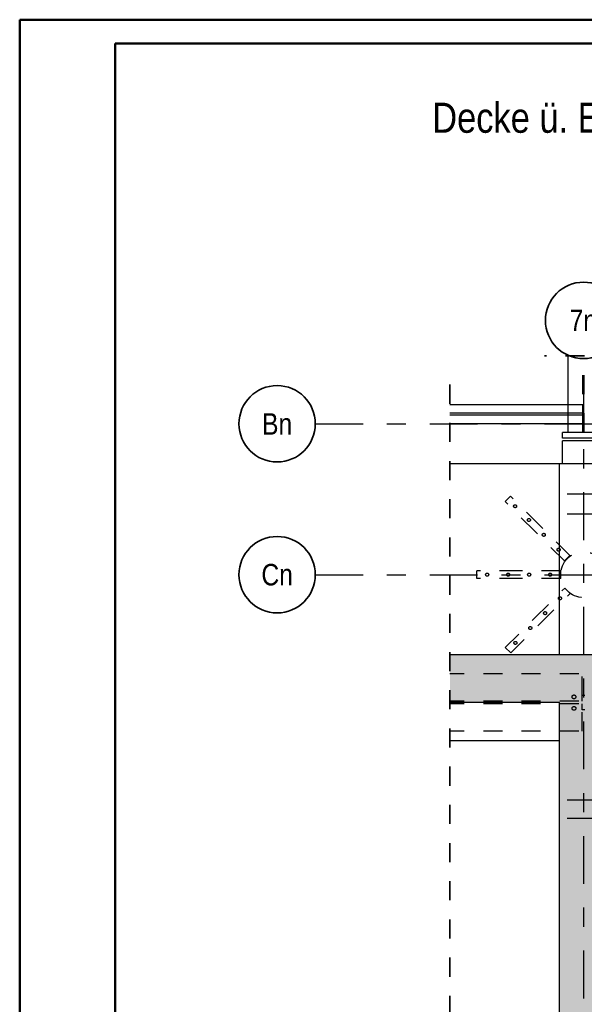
# Model space of a CAD drawing. Header units: millimetres. Extents: x -48 to 49.2, y -6.2 to 26.4.
# Tile 13 of 53: x 0 to 3, y 15.9 to 21. Entities that reach past the tile are written whole.
import ezdxf
from ezdxf.enums import TextEntityAlignment as Align

# ---------------------------------------------------------------- set-up
doc = ezdxf.new("R2010")
doc.units = ezdxf.units.MM
doc.linetypes.add('DASHDOTX2', pattern=[2, 1, -0.5, 0, -0.5])
doc.linetypes.add('HIDDEN', pattern=[0.375, 0.25, -0.125])
for name, color, linetype, lineweight in [('Achsen', 7, 'Continuous', 20), ('Mattenbewehrung', 7, 'Continuous', 20), ('Schraffuren', 7, 'Continuous', 20)]:
    doc.layers.add(name, color=color, linetype=linetype, lineweight=lineweight)
doc.styles.add('Arial Narrow', font='ARIALN.TTF')

msp = doc.modelspace()

# ---------------------------------------------------------------- hatches: boundary and pattern name
at = {"layer": 'Schraffuren', "lineweight": 25, "true_color": 0xd7ffd7}
for points in [[(2.828379, 17.699131), (2.828379, 17.449131), (2.253429, 17.449131), (2.253429, 17.699131)], [(3.078379, 17.699131), (3.078379, 3.989134), (2.828379, 3.989131), (2.828379, 17.699131)]]:
    msp.add_hatch(color=254, dxfattribs=at).paths.add_polyline_path(points)

# ---------------------------------------------------------------- linework, layer by layer
at = {"color": 4, "linetype": 'Continuous', "lineweight": 50}
for p, q in [((43.75, 21.025), (0, 21.025)), ((0, 21.025), (0, 0)), ((43.625, 20.9), (0.5, 20.9)), ((0.5, 20.9), (0.5, 0.125))]:
    msp.add_line(p, q, dxfattribs=at)
at = {"color": 2, "linetype": 'HIDDEN', "lineweight": 35, "ltscale": 0.25}
for p, q in [((3.158806, 19.264521), (2.748806, 19.264521)), ((2.253429, 1.414131), (2.253429, 19.134135))]:
    msp.add_line(p, q, dxfattribs=at)
at = {"color": 3, "linetype": 'Continuous', "lineweight": 25}
for p, q in [((2.873806, 18.864135), (2.873806, 19.264521)), ((2.873806, 19.009135), (2.253429, 19.009135)), ((2.873806, 18.964635), (2.253429, 18.964635)), ((2.873806, 18.953635), (2.253429, 18.953635)), ((2.873806, 18.909135), (2.253429, 18.909135)), ((2.873806, 18.864135), (2.843806, 18.864135)), ((2.843806, 18.834135), (2.843806, 18.864135)), ((3.063806, 18.834135), (2.843806, 18.834135)), ((3.063806, 18.819135), (2.843806, 18.819135)), ((2.843806, 18.699135), (2.843806, 18.819135)), ((3.033806, 18.864135), (2.873806, 18.864135)), ((2.828379, 18.699135), (2.253429, 18.699135)), ((2.828377, 17.699131), (2.828377, 18.699135)), ((12.278771, 18.699135), (2.828379, 18.699135)), ((2.868379, 18.542234), (12.238771, 18.542234)), ((2.868379, 18.438334), (12.238771, 18.438334)), ((2.828379, 17.249131), (2.253429, 17.249131)), ((2.868379, 16.940331), (12.238771, 16.940331)), ((2.868379, 16.843398), (12.238771, 16.843398))]:
    msp.add_line(p, q, dxfattribs=at)
at = {"color": 3, "linetype": 'HIDDEN', "lineweight": 25, "ltscale": 0.25}
for p, q in [((2.950056, 18.864135), (2.950056, 19.264521)), ((2.957556, 18.864135), (2.957556, 19.264521)), ((2.950619, 19.009135), (2.873806, 19.009135)), ((2.950619, 18.964635), (2.950619, 19.009135)), ((2.950619, 18.964635), (2.873806, 18.964635)), ((2.950619, 18.953635), (2.873806, 18.953635)), ((2.950619, 18.953635), (2.950619, 18.964635)), ((2.950619, 18.909135), (2.950619, 18.953635)), ((2.950619, 18.909135), (2.873806, 18.909135)), ((2.54227, 18.502383), (2.570554, 18.530667)), ((2.726118, 18.375104), (2.570554, 18.530667)), ((2.697833, 18.34682), (2.54227, 18.502383)), ((2.881681, 18.21954), (2.726118, 18.375104)), ((2.853397, 18.191256), (2.697833, 18.34682)), ((2.853397, 18.191256), (2.881681, 18.21954)), ((2.613806, 18.139131), (2.393806, 18.139131)), ((2.393806, 18.099131), (2.393806, 18.139131)), ((2.613806, 18.099131), (2.393806, 18.099131)), ((2.833806, 18.139131), (2.613806, 18.139131)), ((2.833806, 18.099131), (2.613806, 18.099131)), ((2.833806, 18.099131), (2.833806, 18.139131)), ((2.699248, 17.892857), (2.854811, 18.048421)), ((2.883095, 18.020136), (2.854811, 18.048421)), ((2.727532, 17.864573), (2.883095, 18.020136)), ((2.543684, 17.737294), (2.699248, 17.892857)), ((2.571968, 17.709009), (2.727532, 17.864573)), ((2.571968, 17.709009), (2.543684, 17.737294)), ((13.528768, 17.599131), (2.253429, 17.599131)), ((2.945879, 17.486131), (2.945879, 17.599131)), ((2.960879, 17.486131), (2.945879, 17.486131)), ((2.945879, 17.456131), (2.945879, 17.486131)), ((13.528768, 17.456131), (2.253429, 17.456131)), ((13.528768, 17.442131), (2.253429, 17.442131)), ((2.945879, 17.412131), (2.945879, 17.442131)), ((2.960879, 17.412131), (2.945879, 17.412131)), ((2.945879, 17.299131), (2.945879, 17.412131)), ((13.528768, 17.299131), (2.253429, 17.299131))]:
    msp.add_line(p, q, dxfattribs=at)
for centre, radius in [((2.595303, 18.477634), 0.008), ((2.667428, 18.40551), 0.008), ((2.74521, 18.327728), 0.008), ((2.822991, 18.249946), 0.008), ((2.953806, 18.119131), 0.12), ((2.448806, 18.119131), 0.008), ((2.558806, 18.119131), 0.008), ((2.668806, 18.119131), 0.008), ((2.778806, 18.119131), 0.008), ((2.830062, 17.995388), 0.008), ((2.752281, 17.917606), 0.008), ((2.674499, 17.839824), 0.008), ((2.596717, 17.762042), 0.008), ((2.903379, 17.479131), 0.01), ((2.903379, 17.419131), 0.01)]:
    msp.add_circle(centre, radius, dxfattribs=at)
at = {"layer": 'Achsen', "color": 3, "linetype": 'DASHDOTX2', "lineweight": 25, "ltscale": 0.25}
for p, q in [((2.953775, 19.150591), (2.953775, 0.225215)), ((1.548578, 18.909131), (14.028942, 18.909131)), ((1.548578, 18.119131), (14.028942, 18.119131))]:
    msp.add_line(p, q, dxfattribs=at)
at = {"layer": 'Achsen', "color": 2, "linetype": 'Continuous', "lineweight": 35}
for centre in [(2.953775, 19.450591), (1.348578, 18.909131), (1.348578, 18.119131)]:
    msp.add_circle(centre, 0.2, dxfattribs=at)
at = {"layer": 'Mattenbewehrung', "color": 3, "linetype": 'Continuous', "lineweight": 25}
for p, q in [((2.828379, 17.699131), (2.253429, 17.699131)), ((3.078379, 17.699131), (2.828379, 17.699131)), ((2.828379, 17.449131), (2.253429, 17.449131)), ((2.828377, 11.066371), (2.828377, 17.449131))]:
    msp.add_line(p, q, dxfattribs=at)

# ---------------------------------------------------------------- texts
at = {"color": 1, "lineweight": 70, "style": 'Arial Narrow'}
msp.add_text('Decke ü. EG Achse 7n - 9n   - Obere und untere Lage -   M. 1:25', height=0.1575, dxfattribs=at).set_placement((2.160958, 20.432884))
at = {"layer": 'Achsen', "color": 4, "lineweight": 50, "style": 'Arial Narrow'}
for s, p in [('7n', (2.952175, 19.450591)), ('Bn', (1.348578, 18.908304)), ('Cn', (1.348578, 18.119131))]:
    msp.add_text(s, height=0.1125, dxfattribs=at).set_placement(p, align=Align.MIDDLE_CENTER)

doc.saveas('drawing.dxf')
